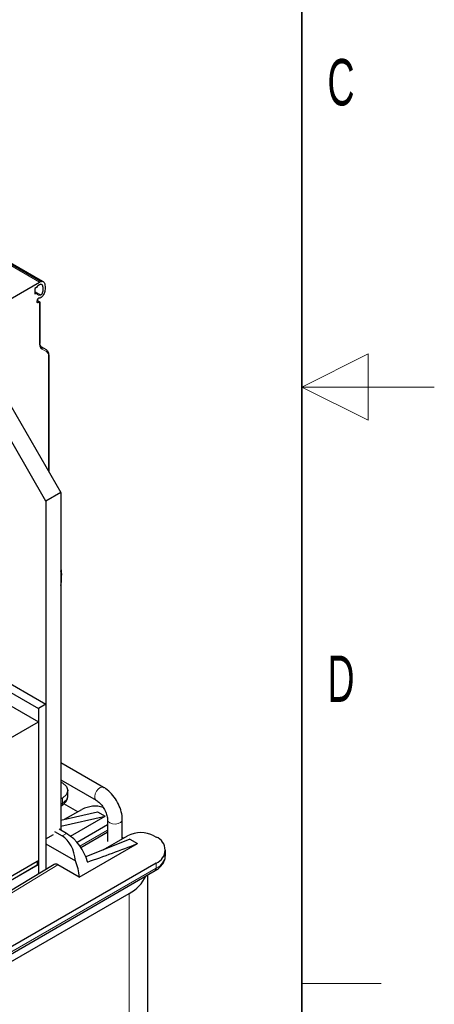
# Model space of a CAD drawing. Header units: millimetres. Extents: x 5 to 418, y 2 to 292.
# Tile 28 of 29: x 387 to 418, y 101 to 175. Entities that reach past the tile are written whole.
import ezdxf

# ---------------------------------------------------------------- set-up
doc = ezdxf.new("R2010")
doc.units = ezdxf.units.MM
doc.layers.add('SLD-0', color=7, linetype='Continuous')
doc.styles.add('SLDTEXTSTYLE0', font='TXT', dxfattribs={"width": 0.605})

msp = doc.modelspace()

# ---------------------------------------------------------------- linework, layer by layer
at = {"color": 7, "linetype": 'Continuous', "lineweight": 18}
for p, q in [((388.218, 155.159), (375.49, 162.506)), ((375.598, 162.56), (388.326, 155.212)), ((387.851, 154.464), (388.303, 154.203)), ((388.106, 153.611), (388.038, 153.65)), ((388.218, 153.629), (388.218, 150.521)), ((388.409, 150.1), (388.756, 149.899)), ((388.897, 149.588), (388.897, 140.92)), ((389.944, 116.243), (389.944, 115.851)), ((389.944, 115.851), (389.83, 115.786)), ((393.343, 113.83), (391.257, 112.626)), ((390.256, 113.582), (389.916, 113.386)), ((379.648, 100.927), (397.015, 110.953)), ((384.942, 108.392), (389.604, 111.214)), ((397.015, 110.953), (397.015, 111.345)), ((394.978, 109.059), (394.978, 79.402))]:
    msp.add_line(p, q, dxfattribs=at)
at = {"color": 7, "linetype": 'Continuous', "lineweight": 25}
for p, q in [((388.429, 155.228), (375.822, 162.506)), ((381.826, 151.468), (388.218, 155.159)), ((387.992, 154.766), (387.851, 154.685)), ((387.851, 154.685), (387.851, 154.275)), ((388.218, 154.963), (388.09, 154.888)), ((388.015, 154.301), (387.851, 154.396)), ((387.851, 154.275), (388.015, 154.301)), ((388.032, 153.691), (388.032, 153.769)), ((388.034, 153.797), (388.218, 153.691)), ((388.218, 153.629), (388.106, 153.611)), ((388.253, 150.57), (388.253, 153.68)), ((388.731, 150.052), (388.384, 150.253)), ((388.932, 140.859), (388.932, 149.637)), ((342.879, 148.118), (388.133, 121.993)), ((385.305, 147.141), (389.83, 139.303)), ((388.699, 138.65), (384.174, 146.488)), ((389.83, 139.303), (388.699, 138.65)), ((389.83, 139.303), (389.83, 113.827)), ((388.699, 138.65), (388.699, 113.174)), ((389.83, 133.607), (389.887, 133.064)), ((389.887, 132.803), (389.887, 133.064)), ((379.648, 128.557), (388.699, 123.332)), ((379.082, 128.23), (388.133, 123.005)), ((388.699, 123.332), (388.133, 123.005)), ((388.699, 123.332), (388.699, 110.864)), ((388.133, 123.005), (388.133, 110.522)), ((380.044, 117.323), (388.133, 121.993)), ((388.133, 121.993), (388.133, 111.541)), ((393.052, 117.055), (389.83, 118.915)), ((389.83, 117.622), (392.492, 116.085)), ((390.354, 116.423), (390.354, 116.815)), ((393.052, 117.055), (393.069, 117.044)), ((389.944, 116.243), (389.83, 116.178)), ((389.83, 115.651), (389.861, 115.668)), ((389.83, 114.58), (392.602, 115.198)), ((391.103, 115.214), (390.056, 115.819)), ((390.112, 114.643), (391.414, 115.394)), ((392.602, 115.198), (393.168, 114.872)), ((389.83, 114.127), (393.168, 114.872)), ((390.566, 113.369), (393.168, 114.872)), ((393.343, 114.611), (393.343, 112.977)), ((394.463, 113.17), (394.463, 114.611)), ((389.35, 113.713), (389.916, 113.386)), ((390.256, 113.582), (389.689, 113.909)), ((393.343, 114.222), (391.048, 112.897)), ((391.324, 112.529), (393.311, 113.676)), ((388.699, 113.174), (389.273, 113.505)), ((395.035, 113.141), (391.703, 111.809)), ((393.013, 112.333), (394.865, 113.402)), ((394.554, 113.222), (394.463, 113.275)), ((395.035, 113.141), (395.6, 112.814)), ((396.845, 113.402), (397.015, 113.304)), ((388.699, 112.782), (390.919, 111.501)), ((391.216, 110.283), (395.6, 112.814)), ((397.718, 111.933), (397.718, 112.324)), ((380.051, 106.875), (388.133, 111.541)), ((380.129, 106.92), (388.049, 111.492)), ((388.049, 111.492), (388.049, 111.198)), ((379.565, 100.744), (396.932, 110.77)), ((397.015, 111.345), (379.648, 101.319)), ((380.269, 106.707), (388.133, 111.247)), ((380.269, 106.707), (388.049, 111.198)), ((389.32, 111.24), (384.657, 108.417)), ((388.049, 111.296), (388.133, 111.247)), ((388.133, 111.247), (388.133, 110.522)), ((391.216, 110.283), (389.604, 111.214)), ((396.384, 81.361), (396.384, 110.454)), ((382.363, 101.776), (394.978, 109.059))]:
    msp.add_line(p, q, dxfattribs=at)
at = {"color": 7, "linetype": 'Continuous', "lineweight": 25, "flags": 128}
for points in [[(388.106, 153.611), (388.09, 153.61), (388.076, 153.613), (388.063, 153.619), (388.052, 153.628), (388.043, 153.64), (388.037, 153.655), (388.033, 153.672), (388.032, 153.691)], [(389.83, 117.445), (389.944, 117.386), (390.247, 117.124), (390.354, 116.815), (390.247, 116.505), (389.944, 116.243)], [(393.311, 113.676), (393.311, 113.676), (393.343, 113.702)]]:
    msp.add_lwpolyline(points, dxfattribs=at)
at = {"color": 7, "linetype": 'Continuous', "lineweight": 18, "flags": 128}
for points in [[(392.488, 116.087), (392.475, 116.096), (392.398, 116.205), (392.377, 116.37), (392.416, 116.565), (392.51, 116.761), (392.643, 116.928), (392.796, 117.041), (392.946, 117.081), (393.052, 117.055)], [(389.944, 115.851), (390.247, 116.113), (390.354, 116.423)], [(393.343, 114.606), (393.344, 114.591), (393.4, 114.469), (393.532, 114.368), (393.721, 114.305), (393.938, 114.288), (394.149, 114.32), (394.323, 114.396), (394.433, 114.505), (394.463, 114.611)]]:
    msp.add_lwpolyline(points, dxfattribs=at)
at = {"color": 7, "linetype": 'Continuous', "lineweight": 25}
for centre, radius, start, end in [((388.222, 154.682), 0.246, 122.64222, 159.84201), ((388.695, 154.338), 0.949, 112.83804, 120.1255), ((388.593, 154.317), 0.746, 112.83804, 120.1255), ((388.25, 154.517), 0.319, 222.6723, 279.61597), ((388.25, 153.77), 0.218, 105.12389, 180.19746), ((388.17, 154.554), 0.574, 272.23284, 283.06868), ((388.619, 150.579), 0.402, 174.37962, 234.30196), ((388.689, 149.98), 0.0836, 32.7874, 59.66174), ((387.266, 132.836), 2.621, 348.05415, 11.94585), ((389.748, 115.83), 0.197, 305.01333, 6.29885), ((392.414, 113.427), 2.206, 73.86996, 116.93564), ((388.222, 110.435), 3.747, 15.29459, 57.12977), ((395.855, 111.492), 2.152, 62.60967, 117.39033), ((396.643, 112.324), 1.048, 290.78342, 69.21658), ((387.927, 110.123), 3.293, 2.78399, 24.71644), ((396.819, 110.931), 0.197, 305.01333, 6.29885), ((393.68, 111.591), 2.846, 297.14496, 334.78141)]:
    msp.add_arc(centre, radius, start, end, dxfattribs=at)
at = {"color": 7, "linetype": 'Continuous', "lineweight": 18}
for centre, radius, start, end in [((388.193, 150.576), 0.0604, 294.37466, 354.3052), ((388.318, 150.163), 0.111, 324.81834, 53.64925), ((388.653, 149.965), 0.122, 327.57146, 29.52882), ((388.872, 149.643), 0.0604, 294.38853, 354.11389), ((396.517, 112.052), 1.207, 294.37466, 354.3052)]:
    msp.add_arc(centre, radius, start, end, dxfattribs=at)
at = {"color": 7, "linetype": 'Continuous', "lineweight": 25}
for centre, major_axis, ratio, start_param, end_param in [((389.002, 110.898), (0.458, 2.654), 0.705549, 5.06077, 6.029112), ((394.272, 113.94), (11.147, 4.284), 0.12824, 4.443129, 4.782459), ((389.604, 110.757), (-0.28, 0.485), 0.577382, 5.497585, 6.295091)]:
    msp.add_ellipse(centre, major_axis=major_axis, ratio=ratio, start_param=start_param, end_param=end_param, dxfattribs=at)
for points, knots in [([(388.326, 155.212), (388.357, 155.222), (388.419, 155.24), (388.505, 155.212), (388.568, 155.142), (388.608, 155.039), (388.635, 154.91), (388.644, 154.741), (388.63, 154.555), (388.592, 154.38), (388.535, 154.237), (388.458, 154.12), (388.379, 154.041), (388.325, 154.013), (388.301, 154.001)], [0, 0, 0, 0, 0.069614, 0.139116, 0.234273, 0.312581, 0.392873, 0.516356, 0.643505, 0.730923, 0.818891, 0.882872, 0.946892, 1, 1, 1, 1]), ([(388.303, 155.005), (388.317, 155.009), (388.345, 155.017), (388.395, 154.994), (388.457, 154.887), (388.476, 154.703), (388.463, 154.503), (388.438, 154.381), (388.406, 154.297), (388.381, 154.255), (388.358, 154.23), (388.34, 154.216), (388.321, 154.206), (388.309, 154.204), (388.303, 154.203)], [0, 0, 0, 0, 0.048978, 0.102586, 0.226353, 0.532082, 0.684847, 0.814873, 0.868995, 0.912933, 0.934459, 0.955318, 0.976776, 1, 1, 1, 1]), ([(388.218, 153.691), (388.223, 153.688), (388.234, 153.681), (388.245, 153.671), (388.252, 153.661), (388.255, 153.65), (388.249, 153.64), (388.236, 153.633), (388.225, 153.63), (388.218, 153.629)], [0, 0, 0, 0, 0.118116, 0.239841, 0.365707, 0.496198, 0.707212, 0.843455, 1, 1, 1, 1]), ([(388.932, 149.637), (388.93, 149.679), (388.926, 149.764), (388.891, 149.873), (388.837, 149.964), (388.785, 150.005), (388.759, 150.025)], [0, 0, 0, 0, 0.246721, 0.495828, 0.747026, 1, 1, 1, 1]), ([(394.463, 114.611), (394.459, 114.714), (394.446, 115.005), (394.313, 115.504), (394.042, 116.07), (393.667, 116.576), (393.319, 116.891), (393.105, 117.023), (393.052, 117.055)], [0, 0, 0, 0, 0.113151, 0.316909, 0.520242, 0.724383, 0.931881, 1, 1, 1, 1]), ([(389.857, 115.672), (389.875, 115.68), (389.984, 115.732), (390.142, 115.879), (390.318, 116.121), (390.34, 116.322), (390.351, 116.423)], [0, 0, 0, 0, 0.059145, 0.357806, 0.676239, 1, 1, 1, 1]), ([(392.492, 116.085), (392.535, 116.058), (392.651, 115.984), (392.865, 115.779), (393.09, 115.464), (393.262, 115.1), (393.336, 114.799), (393.342, 114.657), (393.343, 114.611)], [0, 0, 0, 0, 0.109173, 0.292886, 0.490512, 0.695852, 0.899332, 1, 1, 1, 1]), ([(396.93, 110.771), (396.937, 110.774), (397.065, 110.836), (397.272, 111.002), (397.526, 111.279), (397.691, 111.597), (397.701, 111.823), (397.705, 111.926)], [0, 0, 0, 0, 0.012518, 0.259545, 0.514893, 0.779531, 1, 1, 1, 1])]:
    msp.add_open_spline(points, degree=3, knots=knots, dxfattribs=at)
at = {"color": 7, "linetype": 'Continuous', "lineweight": 18}
for points in [[(388.218, 150.521), (388.227, 150.427), (388.245, 150.238), (388.354, 150.146), (388.409, 150.1)], [(388.756, 149.899), (388.797, 149.865), (388.877, 149.797), (388.891, 149.657), (388.897, 149.588)]]:
    msp.add_open_spline(points, degree=3, dxfattribs=at)
at = {"layer": 'SLD-0', "lineweight": 35}
msp.add_line((408, 12), (408, 282.5), dxfattribs=at)
at = {"layer": 'SLD-0', "lineweight": 18}
for p, q in [((413, 149.75), (408, 147.25)), ((413, 144.75), (413, 149.75)), ((418, 147.25), (408, 147.25)), ((408, 147.25), (413, 144.75)), ((408, 102.25), (414, 102.25))]:
    msp.add_line(p, q, dxfattribs=at)

# ---------------------------------------------------------------- texts
at = {"layer": 'SLD-0', "char_height": 3.5, "attachment_point": 2, "style": 'SLDTEXTSTYLE0'}
for s, insert in [('C', (410.96, 172.001)), ('D', (410.96, 127.001))]:
    msp.add_mtext(s, dxfattribs=dict(at, insert=insert))

doc.saveas('drawing.dxf')
